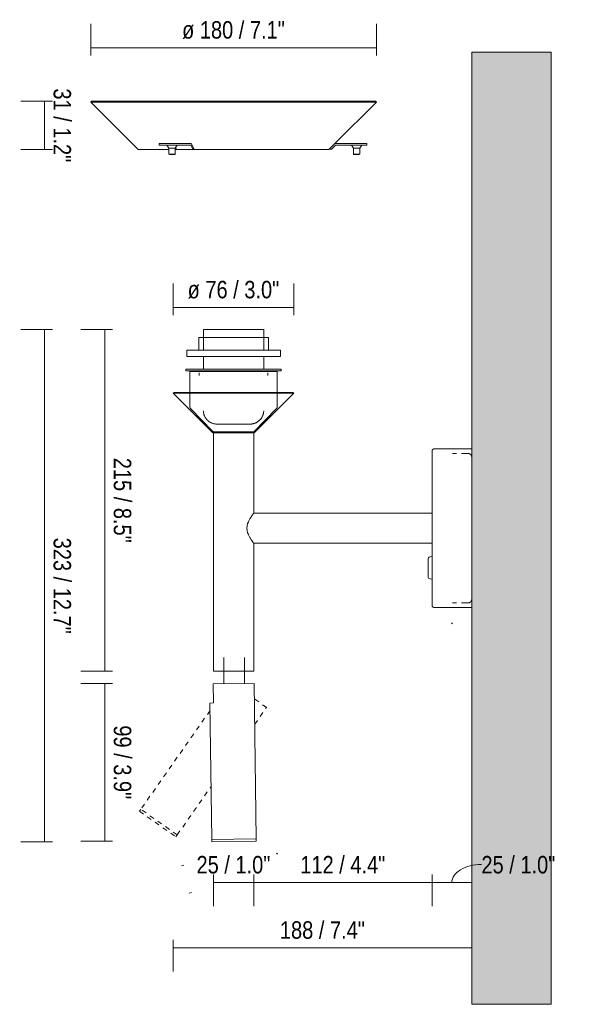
# Model space of a CAD drawing. Header units: millimetres. Extents: x -6679 to -4645, y 0 to 6729.
# Tile 3 of 5: x -5341 to -4994, y 0 to 620. Entities that reach past the tile are written whole.
import ezdxf

# ---------------------------------------------------------------- set-up
doc = ezdxf.new("R2010")
doc.units = ezdxf.units.MM
doc.linetypes.add('Dash', pattern=[6, 3, -3])
for name, color, linetype, lineweight in [('Cotas', 7, 'Continuous', 9), ('Cotas-5', 7, 'Continuous', 9), ('Lighthing Fixture Detail Wide Black', 7, 'Continuous', 20), ('Luminarias', 7, 'Continuous', 20), ('Muros', 7, 'Continuous', 9)]:
    doc.layers.add(name, color=color, linetype=linetype, lineweight=lineweight)
doc.layers.add('Lighthing Fixture Dim Grey Dash', color=7, linetype='Dash', lineweight=9, true_color=0xd2d2d2)
doc.styles.add('Arial Narrow', font='Arialn.ttf', dxfattribs={"height": 11})
doc.dimstyles.new('FARO_-_2_2mm_Arial_Narrow_mm_Inch_Right', dxfattribs={"dimscale": 304.8, "dimtxt": 11.257741, "dimasz": 0, "dimexe": 0.049213, "dimexo": 0.0625, "dimgap": 0.008202, "dimtad": 1, "dimdec": 0, "dimzin": 0, "dimdsep": 46, "dimtxsty": 'Arial Narrow', "dimblk1": 'NONE', "dimblk2": 'NONE', "dimsah": 1, "dimcen": 0.09, "dimadec": 0, "dimazin": 0, "dimtfac": 1, "dimtdec": 4, "dimtix": 1, "dimtmove": 0, "dimatfit": 3, "dimfxl": 0.016404, "dimfxlon": 1, "dimtvp": 1, "dimtolj": 1, "dimtzin": 0, "dimarcsym": 2})
doc.dimstyles.new('FARO_-_2_2mm_Arial_Narrow_mm_Inch_Right_1', dxfattribs={"dimscale": 304.8, "dimtxt": 11.257741, "dimasz": 0, "dimexe": 0.049213, "dimexo": 0.0625, "dimgap": 0.008202, "dimtad": 1, "dimdec": 0, "dimzin": 0, "dimdsep": 46, "dimtxsty": 'Arial Narrow', "dimblk1": 'NONE', "dimblk2": 'NONE', "dimsah": 1, "dimcen": 0.09, "dimadec": 0, "dimazin": 0, "dimtfac": 1, "dimtdec": 4, "dimtix": 1, "dimtmove": 1, "dimatfit": 3, "dimfxl": 0.016404, "dimfxlon": 1, "dimtvp": 1, "dimtolj": 1, "dimtzin": 0, "dimarcsym": 2})

# ---------------------------------------------------------------- blocks, each defined once
blk = doc.blocks.new('20302 - 20302 SAVOY White structure wall lamp with LED reader-474468-Lateral_PDF')
at = {"layer": 'Luminarias'}
for p, q in [((-3508.39, 569.08), (-3508.96, 568.51)), ((-3508.96, 568.51), (-3478.96, 538.51)), ((-3373.93, 568.51), (-3508.95, 568.51)), ((-3508.39, 569.08), (-3374.21, 569.08)), ((-3329.53, 569.08), (-3374.21, 569.08)), ((-3373.93, 568.51), (-3328.97, 568.51)), ((-3355.07, 542.4), (-3328.96, 568.51)), ((-3328.96, 568.51), (-3329.53, 569.08)), ((-3465.76, 542.4), (-3465.76, 541.4)), ((-3465.76, 542.4), (-3465.26, 542.4)), ((-3465.26, 541.4), (-3465.76, 541.4)), ((-3456.6, 542.4), (-3465.26, 542.4)), ((-3456.6, 541.4), (-3465.26, 541.4)), ((-3460.93, 541.4), (-3459.68, 539.4)), ((-3456.6, 542.4), (-3455.23, 542.4)), ((-3455.23, 541.4), (-3456.6, 541.4)), ((-3455.68, 539.4), (-3454.43, 541.4)), ((-3454.84, 538.51), (-3455.46, 539.75)), ((-3445.61, 542.4), (-3455.23, 542.4)), ((-3455.23, 541.4), (-3445.89, 541.4)), ((-3444.45, 538.51), (-3445.89, 541.4)), ((-3444.06, 539.29), (-3445.61, 542.4)), ((-3355.21, 542.4), (-3358.32, 539.29)), ((-3357.54, 538.51), (-3354.65, 541.4)), ((-3355.21, 542.4), (-3335.96, 542.4)), ((-3354.65, 541.4), (-3335.96, 541.4)), ((-3344.71, 541.4), (-3343.46, 539.4)), ((-3339.46, 539.4), (-3338.21, 541.4)), ((-3335.96, 542.4), (-3334.96, 542.4)), ((-3334.96, 541.4), (-3335.96, 541.4)), ((-3334.96, 541.4), (-3334.96, 542.4)), ((-3459.68, 538.51), (-3478.96, 538.51)), ((-3459.74, 538.51), (-3459.74, 535.7)), ((-3459.68, 539.4), (-3459.68, 535.7)), ((-3456.68, 539.4), (-3459.68, 539.4)), ((-3459.68, 535.7), (-3459.38, 535.4)), ((-3459.68, 535.7), (-3456.68, 535.7)), ((-3459.38, 535.4), (-3456.83, 535.4)), ((-3456.83, 535.4), (-3456.08, 535.4)), ((-3456.68, 539.4), (-3455.68, 539.4)), ((-3455.68, 535.7), (-3456.68, 535.7)), ((-3456.05, 535.4), (-3455.98, 535.4)), ((-3455.98, 535.4), (-3455.68, 535.7)), ((-3455.68, 535.7), (-3455.68, 539.4)), ((-3454.85, 538.51), (-3455.68, 538.51)), ((-3444.45, 538.51), (-3454.84, 538.51)), ((-3444.06, 539.29), (-3444.45, 538.51)), ((-3388.94, 538.51), (-3444.45, 538.51)), ((-3388.94, 538.51), (-3358.96, 538.51)), ((-3358.96, 538.51), (-3358.25, 539.22)), ((-3358.32, 539.29), (-3357.54, 538.51)), ((-3343.46, 539.4), (-3343.46, 535.7)), ((-3340.46, 539.4), (-3343.46, 539.4)), ((-3343.46, 535.7), (-3343.16, 535.4)), ((-3343.46, 535.7), (-3340.46, 535.7)), ((-3343.16, 535.4), (-3340.61, 535.4)), ((-3340.61, 535.4), (-3339.76, 535.4)), ((-3340.46, 539.4), (-3339.46, 539.4)), ((-3339.46, 535.7), (-3340.46, 535.7)), ((-3339.76, 535.4), (-3339.46, 535.7)), ((-3339.46, 535.7), (-3339.46, 539.4)), ((-3437.96, 425.1), (-3437.96, 412.2)), ((-3437.96, 425.1), (-3399.96, 425.1)), ((-3399.96, 412.2), (-3399.96, 425.1)), ((-3440.9, 420.2), (-3440.9, 412.2)), ((-3440.9, 420.2), (-3397.02, 420.2)), ((-3397.02, 412.2), (-3397.02, 420.2)), ((-3448.46, 412.2), (-3448.46, 408.2)), ((-3389.46, 412.2), (-3448.46, 412.2)), ((-3389.46, 408.2), (-3389.46, 412.2)), ((-3448.46, 408.2), (-3389.46, 408.2)), ((-3437.96, 408.2), (-3437.96, 400.2)), ((-3399.96, 400.2), (-3399.96, 408.2)), ((-3448.96, 400.2), (-3448.96, 399.2)), ((-3388.96, 400.2), (-3448.96, 400.2)), ((-3448.96, 399.2), (-3388.96, 399.2)), ((-3446.46, 398.8), (-3446.46, 376.61)), ((-3414.04, 398.8), (-3446.46, 398.8)), ((-3440.57, 397.81), (-3440.57, 396.2)), ((-3437.96, 399.2), (-3437.96, 398.8)), ((-3391.49, 398.8), (-3414.04, 398.8)), ((-3399.96, 398.8), (-3399.96, 399.2)), ((-3397.35, 396.2), (-3397.35, 397.81)), ((-3391.46, 376.61), (-3391.46, 398.8)), ((-3388.96, 399.2), (-3388.96, 400.2)), ((-3456.39, 385.57), (-3456.96, 385)), ((-3456.96, 385), (-3432.4, 360.44)), ((-3456.96, 385), (-3383.3, 385)), ((-3383.83, 385.57), (-3456.39, 385.57)), ((-3405.52, 360.44), (-3380.96, 385)), ((-3383.79, 385.57), (-3381.53, 385.57)), ((-3380.96, 385), (-3383.3, 385)), ((-3380.96, 385), (-3381.53, 385.57)), ((-3445.9, 375.22), (-3432.25, 361.1)), ((-3405.67, 361.1), (-3392.02, 375.22)), ((-3431.66, 360), (-3431.66, 210)), ((-3406.26, 360), (-3431.66, 360)), ((-3406.26, 309.5), (-3406.26, 360)), ((-3268.96, 350), (-3292.47, 350)), ((-3278.58, 347), (-3280.96, 347)), ((-3270.96, 347), (-3275.34, 347)), ((-3293.96, 309.5), (-3406.26, 309.5)), ((-3406.26, 290.5), (-3293.96, 290.5)), ((-3406.26, 210), (-3406.26, 290.5)), ((-3296.46, 280.47), (-3296.46, 269.53)), ((-3293.96, 282.08), (-3295.22, 281.9)), ((-3295.17, 268.04), (-3293.96, 267.87)), ((-3292.47, 250), (-3268.96, 250)), ((-3280.96, 253), (-3278.58, 253)), ((-3275.34, 253), (-3270.96, 253)), ((-3425.09, 218.5), (-3425.09, 201.96)), ((-3412.09, 202.12), (-3412.09, 218.5)), ((-3406.26, 210), (-3431.66, 210))]:
    blk.add_line(p, q, dxfattribs=at)
at = {"layer": 'Luminarias', "flags": 128}
for points in [[(-3445.9, 375.22), (-3445.95, 375.28), (-3446, 375.34), (-3446.05, 375.4), (-3446.1, 375.47), (-3446.15, 375.53), (-3446.19, 375.6), (-3446.23, 375.67), (-3446.26, 375.74), (-3446.3, 375.81), (-3446.33, 375.89), (-3446.35, 375.96), (-3446.38, 376.04), (-3446.4, 376.12), (-3446.42, 376.19), (-3446.43, 376.27), (-3446.44, 376.35), (-3446.45, 376.43), (-3446.46, 376.51), (-3446.46, 376.59), (-3446.46, 376.61)], [(-3429.7, 365.61), (-3429.77, 365.61), (-3430.11, 365.63), (-3430.45, 365.66), (-3430.78, 365.71), (-3431.12, 365.77), (-3431.45, 365.84), (-3431.78, 365.93), (-3432.11, 366.03), (-3432.43, 366.15), (-3432.75, 366.27), (-3433.06, 366.41), (-3433.37, 366.56), (-3433.67, 366.73), (-3433.96, 366.9), (-3434.24, 367.09), (-3434.52, 367.29), (-3434.79, 367.5), (-3435.05, 367.72), (-3435.3, 367.95), (-3435.55, 368.19), (-3435.78, 368.44), (-3436, 368.7), (-3436.22, 368.96), (-3436.42, 369.24), (-3436.61, 369.52), (-3436.79, 369.81), (-3436.95, 370.11), (-3437.11, 370.42), (-3437.25, 370.73), (-3437.38, 371.04), (-3437.5, 371.36), (-3437.6, 371.69), (-3437.69, 372.02), (-3437.77, 372.35), (-3437.84, 372.69), (-3437.89, 373.02), (-3437.92, 373.36), (-3437.95, 373.7), (-3437.95, 373.87)], [(-3399.96, 373.88), (-3399.97, 373.79), (-3399.99, 373.45), (-3400.02, 373.11), (-3400.07, 372.78), (-3400.13, 372.44), (-3400.2, 372.11), (-3400.29, 371.78), (-3400.39, 371.45), (-3400.51, 371.13), (-3400.63, 370.81), (-3400.77, 370.5), (-3400.92, 370.19), (-3401.09, 369.89), (-3401.26, 369.6), (-3401.45, 369.32), (-3401.65, 369.04), (-3401.86, 368.77), (-3402.08, 368.51), (-3402.31, 368.26), (-3402.55, 368.01), (-3402.8, 367.78), (-3403.06, 367.56), (-3403.32, 367.34), (-3403.6, 367.14), (-3403.88, 366.95), (-3404.17, 366.77), (-3404.47, 366.61), (-3404.78, 366.45), (-3405.09, 366.31), (-3405.4, 366.18), (-3405.72, 366.06), (-3406.05, 365.96), (-3406.38, 365.87), (-3406.71, 365.79), (-3407.05, 365.72), (-3407.38, 365.67), (-3407.72, 365.64), (-3408.06, 365.61), (-3408.4, 365.6)], [(-3391.46, 376.61), (-3391.46, 376.53), (-3391.47, 376.45), (-3391.47, 376.37), (-3391.49, 376.29), (-3391.5, 376.21), (-3391.52, 376.13), (-3391.54, 376.06), (-3391.56, 375.98), (-3391.59, 375.9), (-3391.62, 375.83), (-3391.65, 375.76), (-3391.69, 375.69), (-3391.72, 375.61), (-3391.77, 375.55), (-3391.81, 375.48), (-3391.86, 375.41), (-3391.9, 375.35), (-3391.96, 375.29), (-3392.01, 375.23), (-3392.02, 375.22)], [(-3431.4, 360), (-3431.46, 360), (-3431.52, 360.01), (-3431.58, 360.02), (-3431.64, 360.03), (-3431.7, 360.04), (-3431.75, 360.06), (-3431.81, 360.08), (-3431.87, 360.1), (-3431.92, 360.12), (-3431.98, 360.14), (-3432.03, 360.17), (-3432.08, 360.2), (-3432.14, 360.23), (-3432.19, 360.26), (-3432.23, 360.3), (-3432.28, 360.33), (-3432.33, 360.37), (-3432.37, 360.41), (-3432.4, 360.44)], [(-3431.54, 360.8), (-3431.58, 360.8), (-3431.62, 360.8), (-3431.66, 360.81), (-3431.7, 360.81), (-3431.73, 360.82), (-3431.77, 360.83), (-3431.81, 360.84), (-3431.85, 360.85), (-3431.89, 360.86), (-3431.93, 360.88), (-3431.96, 360.9), (-3432, 360.91), (-3432.03, 360.93), (-3432.07, 360.95), (-3432.1, 360.97), (-3432.13, 361), (-3432.16, 361.02), (-3432.2, 361.05), (-3432.22, 361.08), (-3432.25, 361.1), (-3432.25, 361.1)], [(-3430.48, 360.8), (-3430.59, 360.8), (-3430.77, 360.8), (-3430.93, 360.8), (-3431.08, 360.8), (-3431.2, 360.8), (-3431.31, 360.8), (-3431.39, 360.8), (-3431.46, 360.8), (-3431.5, 360.8), (-3431.53, 360.8), (-3431.54, 360.8)], [(-3431.54, 360.8), (-3431.53, 360.8), (-3431.5, 360.8), (-3431.45, 360.8), (-3431.38, 360.8), (-3431.28, 360.8), (-3431.18, 360.8), (-3431.05, 360.8), (-3430.9, 360.8), (-3430.73, 360.8), (-3430.54, 360.8), (-3430.34, 360.8), (-3430.11, 360.8), (-3429.87, 360.8), (-3429.61, 360.8), (-3429.34, 360.8), (-3429.05, 360.8), (-3428.74, 360.8), (-3428.41, 360.8), (-3428.08, 360.8), (-3427.72, 360.8), (-3427.35, 360.8), (-3426.97, 360.8), (-3426.58, 360.8), (-3426.17, 360.8), (-3425.75, 360.8), (-3425.33, 360.8), (-3424.89, 360.8), (-3424.44, 360.8), (-3423.98, 360.8), (-3423.52, 360.8), (-3423.04, 360.8), (-3422.57, 360.8), (-3422.08, 360.8), (-3421.59, 360.8), (-3421.1, 360.8), (-3420.6, 360.8), (-3420.1, 360.8), (-3419.6, 360.8), (-3419.1, 360.8), (-3418.59, 360.8), (-3418.09, 360.8), (-3417.59, 360.8), (-3417.09, 360.8), (-3416.71, 360.8)], [(-3430.58, 360), (-3430.74, 360), (-3430.88, 360), (-3431, 360), (-3431.11, 360), (-3431.19, 360), (-3431.26, 360), (-3431.31, 360), (-3431.33, 360), (-3431.34, 360)], [(-3431.34, 360), (-3431.33, 360), (-3431.3, 360), (-3431.25, 360), (-3431.18, 360), (-3431.09, 360), (-3430.98, 360), (-3430.86, 360), (-3430.71, 360), (-3430.54, 360), (-3430.36, 360), (-3430.16, 360), (-3429.94, 360), (-3429.7, 360), (-3429.45, 360), (-3429.18, 360), (-3428.89, 360), (-3428.59, 360), (-3428.27, 360), (-3427.93, 360), (-3427.58, 360), (-3427.22, 360), (-3426.85, 360), (-3426.46, 360), (-3426.06, 360), (-3425.65, 360), (-3425.23, 360), (-3424.79, 360), (-3424.35, 360), (-3423.9, 360), (-3423.45, 360), (-3422.98, 360), (-3422.51, 360), (-3422.03, 360), (-3421.55, 360), (-3421.06, 360), (-3420.57, 360), (-3420.08, 360), (-3419.59, 360), (-3419.09, 360), (-3418.6, 360), (-3418.1, 360), (-3417.61, 360), (-3417.12, 360), (-3416.63, 360), (-3416.15, 360), (-3415.67, 360), (-3415.19, 360), (-3414.72, 360), (-3414.26, 360), (-3413.81, 360), (-3413.36, 360), (-3412.93, 360), (-3412.5, 360), (-3412.08, 360), (-3411.67, 360), (-3411.28, 360), (-3410.9, 360), (-3410.53, 360), (-3410.17, 360), (-3409.83, 360), (-3409.5, 360), (-3409.19, 360), (-3408.9, 360), (-3408.62, 360), (-3408.35, 360), (-3408.11, 360), (-3407.88, 360), (-3407.67, 360), (-3407.47, 360), (-3407.34, 360)], [(-3429.81, 360), (-3430.04, 360), (-3430.25, 360), (-3430.45, 360), (-3430.58, 360)], [(-3428.89, 365.6), (-3428.95, 365.6), (-3429.07, 365.6), (-3429.17, 365.6), (-3429.25, 365.6), (-3429.32, 365.6), (-3429.37, 365.6), (-3429.4, 365.6), (-3429.42, 365.6)], [(-3429.42, 365.6), (-3429.39, 365.6), (-3429.35, 365.6), (-3429.29, 365.6), (-3429.22, 365.6), (-3429.12, 365.6), (-3429.02, 365.6), (-3428.89, 365.6), (-3428.75, 365.6), (-3428.6, 365.6), (-3428.43, 365.6), (-3428.24, 365.6), (-3428.04, 365.6), (-3427.83, 365.6), (-3427.6, 365.6), (-3427.35, 365.6), (-3427.1, 365.6), (-3426.83, 365.6), (-3426.54, 365.6), (-3426.25, 365.6), (-3425.94, 365.6), (-3425.63, 365.6), (-3425.3, 365.6), (-3424.96, 365.6), (-3424.61, 365.6), (-3424.26, 365.6), (-3423.89, 365.6), (-3423.52, 365.6), (-3423.14, 365.6), (-3422.75, 365.6), (-3422.36, 365.6), (-3421.96, 365.6), (-3421.56, 365.6), (-3421.15, 365.6), (-3420.74, 365.6), (-3420.32, 365.6), (-3419.91, 365.6), (-3419.49, 365.6), (-3419.07, 365.6), (-3418.65, 365.6), (-3418.24, 365.6), (-3417.82, 365.6), (-3417.4, 365.6), (-3416.99, 365.6), (-3416.58, 365.6), (-3416.18, 365.6), (-3415.78, 365.6), (-3415.38, 365.6), (-3414.99, 365.6), (-3414.61, 365.6), (-3414.23, 365.6), (-3413.86, 365.6), (-3413.5, 365.6), (-3413.15, 365.6), (-3412.8, 365.6), (-3412.47, 365.6), (-3412.15, 365.6), (-3411.83, 365.6), (-3411.53, 365.6), (-3411.24, 365.6), (-3410.97, 365.6), (-3410.7, 365.6), (-3410.45, 365.6), (-3410.22, 365.6), (-3409.99, 365.6), (-3409.78, 365.6), (-3409.59, 365.6), (-3409.41, 365.6), (-3409.25, 365.6), (-3409.1, 365.6), (-3408.97, 365.6), (-3408.85, 365.6), (-3408.75, 365.6), (-3408.67, 365.6), (-3408.6, 365.6), (-3408.55, 365.6), (-3408.52, 365.6), (-3408.5, 365.6)], [(-3416.71, 360.8), (-3416.22, 360.8), (-3415.73, 360.8), (-3415.25, 360.8), (-3414.77, 360.8), (-3414.3, 360.8), (-3413.84, 360.8), (-3413.38, 360.8), (-3412.93, 360.8), (-3412.5, 360.8), (-3412.07, 360.8), (-3411.66, 360.8), (-3411.25, 360.8), (-3410.86, 360.8), (-3410.48, 360.8), (-3410.12, 360.8), (-3409.77, 360.8), (-3409.43, 360.8), (-3409.11, 360.8), (-3408.81, 360.8), (-3408.52, 360.8), (-3408.25, 360.8), (-3407.99, 360.8), (-3407.75, 360.8), (-3407.53, 360.8), (-3407.33, 360.8), (-3407.15, 360.8), (-3406.99, 360.8), (-3406.84, 360.8), (-3406.72, 360.8), (-3406.61, 360.8), (-3406.53, 360.8), (-3406.46, 360.8), (-3406.42, 360.8), (-3406.39, 360.8), (-3406.38, 360.8)], [(-3408.5, 365.6), (-3408.53, 365.6), (-3408.57, 365.6), (-3408.63, 365.6), (-3408.7, 365.6), (-3408.8, 365.6), (-3408.9, 365.6), (-3409.03, 365.6)], [(-3406.58, 360), (-3406.59, 360), (-3406.62, 360), (-3406.67, 360), (-3406.74, 360), (-3406.83, 360), (-3406.94, 360), (-3407.06, 360), (-3407.21, 360), (-3407.37, 360), (-3407.56, 360), (-3407.76, 360), (-3407.98, 360), (-3408.22, 360)], [(-3406.38, 360.8), (-3406.39, 360.8), (-3406.42, 360.8), (-3406.47, 360.8), (-3406.54, 360.8), (-3406.63, 360.8), (-3406.74, 360.8), (-3406.87, 360.8), (-3407.02, 360.8), (-3407.19, 360.8), (-3407.38, 360.8), (-3407.39, 360.8)], [(-3407.34, 360), (-3407.18, 360), (-3407.04, 360), (-3406.92, 360), (-3406.81, 360), (-3406.73, 360), (-3406.66, 360), (-3406.61, 360), (-3406.59, 360), (-3406.58, 360)], [(-3405.52, 360.44), (-3405.56, 360.4), (-3405.61, 360.36), (-3405.66, 360.32), (-3405.7, 360.28), (-3405.75, 360.25), (-3405.8, 360.22), (-3405.85, 360.19), (-3405.91, 360.16), (-3405.96, 360.13), (-3406.02, 360.11), (-3406.07, 360.09), (-3406.13, 360.07), (-3406.19, 360.05), (-3406.25, 360.04), (-3406.3, 360.03), (-3406.36, 360.02), (-3406.42, 360.01), (-3406.48, 360), (-3406.54, 360), (-3406.58, 360)], [(-3405.67, 361.1), (-3405.69, 361.08), (-3405.72, 361.05), (-3405.75, 361.02), (-3405.78, 361), (-3405.82, 360.98), (-3405.85, 360.95), (-3405.89, 360.93), (-3405.92, 360.91), (-3405.96, 360.9), (-3405.99, 360.88), (-3406.03, 360.86), (-3406.07, 360.85), (-3406.11, 360.84), (-3406.14, 360.83), (-3406.18, 360.82), (-3406.22, 360.81), (-3406.26, 360.81), (-3406.3, 360.8), (-3406.34, 360.8), (-3406.38, 360.8), (-3406.38, 360.8)], [(-3293.96, 348.51), (-3293.96, 348.57), (-3293.96, 348.63), (-3293.95, 348.69), (-3293.94, 348.75), (-3293.93, 348.8), (-3293.92, 348.86), (-3293.9, 348.92), (-3293.88, 348.98), (-3293.86, 349.03), (-3293.84, 349.09), (-3293.82, 349.14), (-3293.79, 349.2), (-3293.76, 349.25), (-3293.73, 349.3), (-3293.7, 349.35), (-3293.66, 349.4), (-3293.63, 349.45), (-3293.59, 349.49), (-3293.55, 349.54), (-3293.51, 349.58), (-3293.46, 349.62), (-3293.42, 349.66), (-3293.37, 349.69), (-3293.32, 349.73), (-3293.27, 349.76), (-3293.22, 349.79), (-3293.17, 349.82), (-3293.12, 349.85), (-3293.06, 349.88), (-3293.01, 349.9), (-3292.95, 349.92), (-3292.9, 349.94), (-3292.84, 349.95), (-3292.78, 349.97), (-3292.72, 349.98), (-3292.66, 349.99), (-3292.6, 349.99), (-3292.54, 350), (-3292.48, 350), (-3292.47, 350)], [(-3293.96, 346.92), (-3293.96, 347.32), (-3293.96, 347.71), (-3293.96, 348.02), (-3293.96, 348.26), (-3293.96, 348.42), (-3293.96, 348.5), (-3293.96, 348.51)], [(-3293.96, 348.51), (-3293.96, 348.47), (-3293.96, 348.35), (-3293.96, 348.16), (-3293.96, 347.89), (-3293.96, 347.54), (-3293.96, 347.12), (-3293.96, 346.62), (-3293.96, 346.05), (-3293.96, 345.4), (-3293.96, 344.68), (-3293.96, 343.89), (-3293.96, 343.03), (-3293.96, 342.1), (-3293.96, 341.1), (-3293.96, 340.04), (-3293.96, 338.91), (-3293.96, 337.72), (-3293.96, 336.47), (-3293.96, 335.16), (-3293.96, 333.8), (-3293.96, 332.38), (-3293.96, 330.91), (-3293.96, 329.39), (-3293.96, 327.82), (-3293.96, 326.21), (-3293.96, 324.56), (-3293.96, 322.86), (-3293.96, 321.13), (-3293.96, 319.37), (-3293.96, 317.58), (-3293.96, 315.76), (-3293.96, 313.91), (-3293.96, 312.04), (-3293.96, 310.15), (-3293.96, 308.24), (-3293.96, 306.33), (-3293.96, 304.4), (-3293.96, 302.46), (-3293.96, 300.52), (-3293.96, 298.58), (-3293.96, 296.65), (-3293.96, 294.71), (-3293.96, 292.79), (-3293.96, 290.88), (-3293.96, 288.98), (-3293.96, 287.1), (-3293.96, 285.24), (-3293.96, 283.4), (-3293.96, 281.59), (-3293.96, 279.81), (-3293.96, 278.07), (-3293.96, 276.35), (-3293.96, 274.68), (-3293.96, 273.04), (-3293.96, 271.45), (-3293.96, 269.91), (-3293.96, 268.41), (-3293.96, 266.96), (-3293.96, 265.57), (-3293.96, 264.23), (-3293.96, 262.95), (-3293.96, 261.73), (-3293.96, 260.57), (-3293.96, 259.47), (-3293.96, 258.43), (-3293.96, 257.47), (-3293.96, 256.57), (-3293.96, 255.74), (-3293.96, 254.98), (-3293.96, 254.29), (-3293.96, 253.68), (-3293.96, 253.14), (-3293.96, 252.68), (-3293.96, 252.29), (-3293.96, 251.98), (-3293.96, 251.74), (-3293.96, 251.58), (-3293.96, 251.5), (-3293.96, 251.49)], [(-3270.96, 347), (-3270.88, 347), (-3270.8, 346.99), (-3270.72, 346.99), (-3270.64, 346.97), (-3270.56, 346.96), (-3270.48, 346.94), (-3270.41, 346.92), (-3270.33, 346.9), (-3270.26, 346.87), (-3270.18, 346.84), (-3270.11, 346.81), (-3270.04, 346.77), (-3269.97, 346.74), (-3269.9, 346.69), (-3269.83, 346.65), (-3269.77, 346.6), (-3269.7, 346.56), (-3269.64, 346.5), (-3269.58, 346.45), (-3269.53, 346.39), (-3269.47, 346.33), (-3269.42, 346.27), (-3269.37, 346.21), (-3269.32, 346.15), (-3269.28, 346.08), (-3269.24, 346.01), (-3269.2, 345.94), (-3269.16, 345.87), (-3269.13, 345.8), (-3269.1, 345.72), (-3269.07, 345.65), (-3269.04, 345.57), (-3269.02, 345.5), (-3269, 345.42), (-3268.99, 345.34), (-3268.98, 345.26), (-3268.97, 345.18), (-3268.96, 345.1), (-3268.96, 345.02)], [(-3268.96, 254.92), (-3268.97, 254.84), (-3268.97, 254.76), (-3268.99, 254.68), (-3269, 254.6), (-3269.02, 254.52), (-3269.04, 254.45), (-3269.06, 254.37), (-3269.09, 254.3), (-3269.12, 254.22), (-3269.15, 254.15), (-3269.19, 254.08), (-3269.22, 254.01), (-3269.27, 253.94), (-3269.31, 253.87), (-3269.36, 253.81), (-3269.4, 253.74), (-3269.46, 253.68), (-3269.51, 253.62), (-3269.57, 253.57), (-3269.62, 253.51), (-3269.69, 253.46), (-3269.75, 253.41), (-3269.81, 253.36), (-3269.88, 253.32), (-3269.95, 253.28), (-3270.02, 253.24), (-3270.09, 253.2), (-3270.16, 253.17), (-3270.24, 253.14), (-3270.31, 253.11), (-3270.39, 253.08), (-3270.46, 253.06), (-3270.54, 253.04), (-3270.62, 253.03), (-3270.7, 253.02), (-3270.78, 253.01), (-3270.86, 253), (-3270.94, 253), (-3270.96, 253)], [(-3293.96, 251.49), (-3293.96, 251.53), (-3293.96, 251.65), (-3293.96, 251.84), (-3293.96, 252.11), (-3293.96, 252.46), (-3293.96, 252.88), (-3293.96, 253.07)], [(-3292.47, 250), (-3292.53, 250), (-3292.59, 250), (-3292.65, 250.01), (-3292.71, 250.02), (-3292.76, 250.03), (-3292.82, 250.04), (-3292.88, 250.06), (-3292.94, 250.08), (-3292.99, 250.1), (-3293.05, 250.12), (-3293.1, 250.14), (-3293.16, 250.17), (-3293.21, 250.2), (-3293.26, 250.23), (-3293.31, 250.26), (-3293.36, 250.3), (-3293.41, 250.33), (-3293.45, 250.37), (-3293.5, 250.41), (-3293.54, 250.45), (-3293.58, 250.5), (-3293.62, 250.54), (-3293.65, 250.59), (-3293.69, 250.64), (-3293.72, 250.69), (-3293.75, 250.74), (-3293.78, 250.79), (-3293.81, 250.84), (-3293.84, 250.9), (-3293.86, 250.95), (-3293.88, 251.01), (-3293.9, 251.06), (-3293.91, 251.12), (-3293.93, 251.18), (-3293.94, 251.24), (-3293.95, 251.3), (-3293.95, 251.36), (-3293.96, 251.42), (-3293.96, 251.48), (-3293.96, 251.49)]]:
    blk.add_lwpolyline(points, dxfattribs=at)
at = {"layer": 'Luminarias'}
for centre, radius, start, end in [((-3295.01, 280.47), 1.45, 98.1301, 180), ((-3294.96, 269.53), 1.5, 180, 262)]:
    blk.add_arc(centre, radius, start, end, dxfattribs=at)
for centre, major_axis, start_param, end_param in [((-3409.69, 195.08), (-11.47, 8.03), 4.243846, 4.248936), ((-3409.69, 195.08), (-11.47, 8.03), 3.141593, 3.691795), ((-3466.76, 113.58), (-11.47, 8.03), 6.232423, 6.267189), ((-3466.76, 113.58), (-7.45, 5.22), 1.326305, 1.330401), ((-3466.76, 113.58), (-7.45, 5.22), 3.125597, 3.141593), ((-3466.76, 113.58), (-11.47, 8.03), 3.125597, 3.141593)]:
    blk.add_ellipse(centre, major_axis=major_axis, ratio=0.001294, start_param=start_param, end_param=end_param, dxfattribs=at)
blk.add_open_spline([(-3406.26, 309.5), (-3406.26, 309.5), (-3406.37, 309.36), (-3406.75, 308.84), (-3407.16, 308.26), (-3407.52, 307.74), (-3407.9, 307.16), (-3408.31, 306.52), (-3408.72, 305.82), (-3409.13, 305.07), (-3409.46, 304.39), (-3409.71, 303.82), (-3409.88, 303.38), (-3410.04, 302.93), (-3410.23, 302.31), (-3410.42, 301.51), (-3410.54, 300.51), (-3410.54, 299.49), (-3410.42, 298.49), (-3410.23, 297.69), (-3410.04, 297.07), (-3409.88, 296.62), (-3409.71, 296.18), (-3409.46, 295.61), (-3409.13, 294.93), (-3408.72, 294.18), (-3408.31, 293.48), (-3407.9, 292.84), (-3407.52, 292.26), (-3407.16, 291.74), (-3406.85, 291.31), (-3406.43, 290.72), (-3406.26, 290.5), (-3406.26, 290.5)], degree=3, knots=[0, 0, 0, 0, 0.064516, 0.129032, 0.16129, 0.193548, 0.225806, 0.258065, 0.290323, 0.322581, 0.354839, 0.370968, 0.387097, 0.403226, 0.419355, 0.451613, 0.483871, 0.516129, 0.548387, 0.580645, 0.596774, 0.612903, 0.629032, 0.645161, 0.677419, 0.709677, 0.741935, 0.774194, 0.806452, 0.83871, 0.870968, 0.903226, 1, 1, 1, 1], dxfattribs=at)
blk = doc.blocks.new('DIMBLOCK3-Lateral_PDF')
at = {"layer": 'Cotas-5', "color": 251, "true_color": 0x5b5b5b, "transparency": 16777216}
for p, q in [((-5056.1, 76.55), (-5056.1, 91.75)), ((-5081.1, 81.75), (-5081.1, 61.75)), ((-5081.1, 76.75), (-5081.1, 81.75)), ((-5081.1, 76.75), (-5056.1, 76.75)), ((-5056.1, 76.75), (-5056.1, 71.75))]:
    blk.add_line(p, q, dxfattribs=at)
blk.add_ellipse((-5049.95, 76.75), major_axis=(18.65, 0), ratio=0.613108, start_param=1.570796, end_param=3.141593, dxfattribs=at)
at = {"layer": 'Cotas-5', "color": 0, "transparency": 16777216, "insert": (-5049.95, 93.47), "char_height": 11, "width": 55.9671, "attachment_point": 1, "line_spacing_factor": 0.974696, "style": 'Arial Narrow'}
blk.add_mtext('25 / 1.0"', dxfattribs=at)
blk = doc.blocks.new('_None')
blk = doc.blocks.new('DIMBLOCK4-Lateral_PDF')
at = {"layer": 'Cotas-5', "color": 251, "true_color": 0x5b5b5b, "transparency": 16777216}
for p, q in [((-5244.1, 434.13), (-5244.1, 454.13)), ((-5168.1, 434.13), (-5168.1, 454.13)), ((-5244.1, 439.13), (-5168.1, 439.13)), ((-5244.1, 439.13), (-5244.1, 434.13)), ((-5168.1, 439.13), (-5168.1, 434.13))]:
    blk.add_line(p, q, dxfattribs=at)
at = {"layer": 'Cotas-5', "color": 0, "transparency": 16777216, "insert": (-5235.05, 455.84), "char_height": 11, "width": 69.4763, "attachment_point": 1, "line_spacing_factor": 0.974696, "style": 'Arial Narrow'}
blk.add_mtext('ø 76 / 3.0"', dxfattribs=at)
blk = doc.blocks.new('DIMBLOCK5-Lateral_PDF')
at = {"layer": 'Cotas-5', "color": 251, "true_color": 0x5b5b5b, "transparency": 16777216}
for p, q in [((-5244.1, 40.61), (-5244.1, 20.61)), ((-5244.1, 35.61), (-5244.1, 40.61)), ((-5056.1, 40.61), (-5056.1, 20.61)), ((-5056.1, 35.61), (-5056.1, 40.61)), ((-5244.1, 35.61), (-5056.1, 35.61))]:
    blk.add_line(p, q, dxfattribs=at)
at = {"layer": 'Cotas-5', "color": 0, "transparency": 16777216, "insert": (-5176.91, 52.32), "char_height": 11, "width": 64.3299, "attachment_point": 1, "line_spacing_factor": 0.974696, "style": 'Arial Narrow'}
blk.add_mtext('188 / 7.4"', dxfattribs=at)
blk = doc.blocks.new('DIMBLOCK6-Lateral_PDF')
at = {"layer": 'Cotas-5', "color": 251, "true_color": 0x5b5b5b, "transparency": 16777216}
for p, q in [((-5296.1, 597.77), (-5296.1, 617.77)), ((-5116.1, 597.77), (-5116.1, 617.77)), ((-5296.1, 602.77), (-5116.1, 602.77)), ((-5296.1, 602.77), (-5296.1, 597.77)), ((-5116.1, 602.77), (-5116.1, 597.77))]:
    blk.add_line(p, q, dxfattribs=at)
at = {"layer": 'Cotas-5', "color": 0, "transparency": 16777216, "insert": (-5238.54, 619.49), "char_height": 11, "width": 77.8392, "attachment_point": 1, "line_spacing_factor": 0.974696, "style": 'Arial Narrow'}
blk.add_mtext('ø 180 / 7.1"', dxfattribs=at)
blk = doc.blocks.new('DIMBLOCK7-Lateral_PDF')
at = {"layer": 'Cotas-5', "color": 251, "true_color": 0x5b5b5b, "transparency": 16777216}
for p, q in [((-5320.19, 425.1), (-5340.19, 425.1)), ((-5325.19, 102.34), (-5325.19, 425.1)), ((-5325.19, 425.1), (-5320.19, 425.1)), ((-5320.19, 102.34), (-5340.19, 102.34)), ((-5325.19, 102.34), (-5320.19, 102.34))]:
    blk.add_line(p, q, dxfattribs=at)
at = {"layer": 'Cotas-5', "color": 0, "transparency": 16777216, "insert": (-5308.47, 294.01), "char_height": 11, "width": 72.6928, "attachment_point": 1, "rotation": 270, "line_spacing_factor": 0.974696, "style": 'Arial Narrow'}
blk.add_mtext('323 / 12.7"', dxfattribs=at)
blk = doc.blocks.new('DIMBLOCK8-Lateral_PDF')
at = {"layer": 'Cotas-5', "color": 251, "true_color": 0x5b5b5b, "transparency": 16777216}
for p, q in [((-5282.26, 202.2), (-5302.26, 202.2)), ((-5287.26, 102.71), (-5287.26, 202.2)), ((-5287.26, 202.2), (-5282.26, 202.2)), ((-5282.26, 102.71), (-5302.26, 102.71)), ((-5287.26, 102.71), (-5282.26, 102.71))]:
    blk.add_line(p, q, dxfattribs=at)
at = {"layer": 'Cotas-5', "color": 0, "transparency": 16777216, "insert": (-5270.54, 175.77), "char_height": 11, "width": 55.9671, "attachment_point": 1, "rotation": 270, "line_spacing_factor": 0.974696, "style": 'Arial Narrow'}
blk.add_mtext('99 / 3.9"', dxfattribs=at)
blk = doc.blocks.new('DIMBLOCK9-Lateral_PDF')
at = {"layer": 'Cotas-5', "color": 251, "true_color": 0x5b5b5b, "transparency": 16777216}
for p, q in [((-5282.26, 425.1), (-5302.26, 425.1)), ((-5287.26, 425.1), (-5287.26, 210)), ((-5287.26, 425.1), (-5282.26, 425.1)), ((-5282.26, 210), (-5302.26, 210)), ((-5287.26, 210), (-5282.26, 210))]:
    blk.add_line(p, q, dxfattribs=at)
at = {"layer": 'Cotas-5', "color": 0, "transparency": 16777216, "insert": (-5270.54, 344.35), "char_height": 11, "width": 64.3299, "attachment_point": 1, "rotation": 270, "line_spacing_factor": 0.974696, "style": 'Arial Narrow'}
blk.add_mtext('215 / 8.5"', dxfattribs=at)
blk = doc.blocks.new('DIMBLOCK10-Lateral_PDF')
at = {"layer": 'Cotas-5', "color": 251, "true_color": 0x5b5b5b, "transparency": 16777216}
for p, q in [((-5218.8, 81.75), (-5218.8, 61.75)), ((-5218.8, 76.75), (-5218.8, 81.75)), ((-5193.4, 81.75), (-5193.4, 61.75)), ((-5193.4, 76.75), (-5193.4, 81.75)), ((-5193.4, 76.75), (-5218.8, 76.75))]:
    blk.add_line(p, q, dxfattribs=at)
at = {"layer": 'Cotas-5', "color": 0, "transparency": 16777216, "insert": (-5229.42, 93.47), "char_height": 11, "width": 55.9671, "attachment_point": 1, "line_spacing_factor": 0.974696, "style": 'Arial Narrow'}
blk.add_mtext('25 / 1.0"', dxfattribs=at)
blk = doc.blocks.new('DIMBLOCK11-Lateral_PDF')
at = {"layer": 'Cotas-5', "color": 251, "true_color": 0x5b5b5b, "transparency": 16777216}
for p, q in [((-5193.4, 81.75), (-5193.4, 61.75)), ((-5193.4, 76.75), (-5193.4, 81.75)), ((-5081.1, 81.75), (-5081.1, 61.75)), ((-5081.1, 76.75), (-5081.1, 81.75)), ((-5193.4, 76.75), (-5081.1, 76.75))]:
    blk.add_line(p, q, dxfattribs=at)
at = {"layer": 'Cotas-5', "color": 0, "transparency": 16777216, "insert": (-5164.06, 93.47), "char_height": 11, "width": 64.3299, "attachment_point": 1, "line_spacing_factor": 0.974696, "style": 'Arial Narrow'}
blk.add_mtext('112 / 4.4"', dxfattribs=at)
blk = doc.blocks.new('DIMBLOCK12-Lateral_PDF')
at = {"layer": 'Cotas-5', "color": 251, "true_color": 0x5b5b5b, "transparency": 16777216}
for p, q in [((-5320.19, 569.08), (-5340.19, 569.08)), ((-5325.19, 569.08), (-5325.19, 538.51)), ((-5325.19, 569.08), (-5320.19, 569.08)), ((-5320.19, 538.51), (-5340.19, 538.51)), ((-5325.19, 538.51), (-5320.19, 538.51))]:
    blk.add_line(p, q, dxfattribs=at)
at = {"layer": 'Cotas-5', "color": 0, "transparency": 16777216, "insert": (-5308.47, 577.11), "char_height": 11, "width": 55.9671, "attachment_point": 1, "rotation": 270, "line_spacing_factor": 0.974696, "style": 'Arial Narrow'}
blk.add_mtext('31 / 1.2"', dxfattribs=at)

msp = doc.modelspace()

# ---------------------------------------------------------------- hatches: boundary and pattern name
at = {"layer": 'Muros', "true_color": 0xf7f7f7}
msp.add_hatch(color=7, dxfattribs=at).paths.add_polyline_path([(-5056.1, 0), (-5006.1, 0), (-5006.1, 600), (-5056.1, 600), (-5056.1, 142.04)], flags=0)

# ---------------------------------------------------------------- linework, layer by layer
at = {"layer": 'Lighthing Fixture Detail Wide Black'}
for p, q in [((-5296.1, 568.51), (-5295.54, 569.08)), ((-5116.1, 568.51), (-5116.67, 569.08)), ((-5244.1, 385), (-5243.54, 385.57)), ((-5168.1, 385), (-5168.67, 385.57)), ((-5056.1, 350), (-5078.63, 350)), ((-5081.1, 342.26), (-5081.1, 252.55)), ((-5056.1, 250), (-5078.63, 250)), ((-5068.27, 239.76), (-5068.82, 240.32)), ((-5193.11, 202.2), (-5218.92, 201.87)), ((-5218.92, 201.87), (-5218.76, 189.87)), ((-5191.83, 104.21), (-5193.11, 202.2)), ((-5218.76, 189.87), (-5220.95, 189.85)), ((-5220.95, 189.85), (-5219.83, 103.84)), ((-5191.83, 104.21), (-5219.83, 103.84)), ((-5219.83, 103.84), (-5219.81, 102.34)), ((-5219.81, 102.34), (-5191.81, 102.71)), ((-5191.81, 102.71), (-5191.83, 104.21)), ((-5178.47, 94.58), (-5179.02, 95.13)), ((-5238.95, 87.35), (-5237.5, 87.76)), ((-5234.14, 70.1), (-5232.69, 70.51))]:
    msp.add_line(p, q, dxfattribs=at)
at = {"layer": 'Lighthing Fixture Dim Grey Dash'}
for p, q in [((-5185.36, 187.06), (-5192.98, 192.4)), ((-5192.78, 176.47), (-5185.36, 187.06)), ((-5220.89, 185.14), (-5264.51, 122.84)), ((-5241.58, 106.78), (-5220.27, 137.21)), ((-5264.51, 122.84), (-5265.37, 121.61)), ((-5265.37, 121.61), (-5242.44, 105.55)), ((-5241.58, 106.78), (-5264.51, 122.84)), ((-5242.44, 105.55), (-5241.58, 106.78))]:
    msp.add_line(p, q, dxfattribs=at)
at = {"layer": 'Muros', "color": 253, "true_color": 0xaaaaaa}
for p, q in [((-5056.1, 0), (-5056.1, 600)), ((-5056.1, 600), (-5006.1, 600)), ((-5006.1, 600), (-5006.1, 0)), ((-5006.1, 0), (-5056.1, 0))]:
    msp.add_line(p, q, dxfattribs=at)

# ---------------------------------------------------------------- block references
at = {"layer": 'Luminarias'}
msp.add_blockref('20302 - 20302 SAVOY White structure wall lamp with LED reader-474468-Lateral_PDF', (-1787.14, 0), dxfattribs=at)

# ---------------------------------------------------------------- dimensions: what is measured, and where the dimension line sits
at = {"layer": 'Cotas', "color": 251, "true_color": 0x5b5b5b}
for base, p1, p2, override, picture, middle in [((-5116.1, 602.77), (-5296.1, 597.77), (-5116.1, 597.77), {"dimpost": '<>', "dimfxl": 180}, 'DIMBLOCK6-Lateral_PDF', (-5206.1, 612.39)), ((-5168.1, 439.13), (-5244.1, 434.13), (-5168.1, 434.13), {"dimpost": '<>', "dimfxl": 76}, 'DIMBLOCK4-Lateral_PDF', (-5206.1, 448.75))]:
    dim = msp.add_linear_dim(base=base, p1=p1, p2=p2, text='ø <>', dimstyle='FARO_-_2_2mm_Arial_Narrow_mm_Inch_Right', override=override, dxfattribs=at)
    dim.commit()
    dim.dimension.update_dxf_attribs({"geometry": picture, "text_midpoint": middle})
for base, p1, p2, angle, override, picture, middle in [((-5325.19, 538.51), (-5320.19, 569.08), (-5320.19, 538.51), 90, {"dimtad": 4, "dimpost": '<>', "dimfxl": 30.565685}, 'DIMBLOCK12-Lateral_PDF', (-5315.56, 553.79)), ((-5325.19, 425.1), (-5320.19, 102.34), (-5320.19, 425.1), 90, {"dimtad": 4, "dimpost": '<>', "dimfxl": 322.756513}, 'DIMBLOCK7-Lateral_PDF', (-5315.56, 263.72)), ((-5287.26, 210), (-5282.26, 425.1), (-5282.26, 210), 90, {"dimtad": 4, "dimpost": '<>', "dimfxl": 215.1}, 'DIMBLOCK9-Lateral_PDF', (-5277.64, 317.55)), ((-5287.26, 202.2), (-5282.26, 102.71), (-5282.26, 202.2), 90, {"dimtad": 4, "dimpost": '<>', "dimfxl": 99.491473}, 'DIMBLOCK8-Lateral_PDF', (-5277.64, 152.45)), ((-5218.8, 76.75), (-5193.4, 81.75), (-5218.8, 81.75), 0, {"dimpost": '<>', "dimfxl": 25.4}, 'DIMBLOCK10-Lateral_PDF', (-5206.1, 86.37)), ((-5081.1, 76.75), (-5193.4, 81.75), (-5081.1, 81.75), 0, {"dimpost": '<>', "dimfxl": 112.300083}, 'DIMBLOCK11-Lateral_PDF', (-5137.25, 86.37))]:
    dim = msp.add_linear_dim(base=base, p1=p1, p2=p2, angle=angle, dimstyle='FARO_-_2_2mm_Arial_Narrow_mm_Inch_Right', override=override, dxfattribs=at)
    dim.commit()
    dim.dimension.update_dxf_attribs({"geometry": picture, "text_midpoint": middle})
dim = msp.add_linear_dim(base=(-5056.1, 76.75), p1=(-5081.1, 81.75), p2=(-5056.1, 71.75), dimstyle='FARO_-_2_2mm_Arial_Narrow_mm_Inch_Right_1', override={"dimpost": '<>', "dimfxl": 26.925747}, dxfattribs=at)
dim.commit()
dim.dimension.update_dxf_attribs({"geometry": 'DIMBLOCK3-Lateral_PDF', "text_midpoint": (-5021.97, 86.14), "dimtype": 160})
dim = msp.add_linear_dim(base=(-5056.1, 35.61), p1=(-5244.1, 40.61), p2=(-5056.1, 40.61), dimstyle='FARO_-_2_2mm_Arial_Narrow_mm_Inch_Right', override={"dimpost": '<>', "dimfxl": 188}, dxfattribs=at)
dim.commit()
dim.dimension.update_dxf_attribs({"geometry": 'DIMBLOCK5-Lateral_PDF', "text_midpoint": (-5150.1, 45.23)})

doc.saveas('drawing.dxf')
